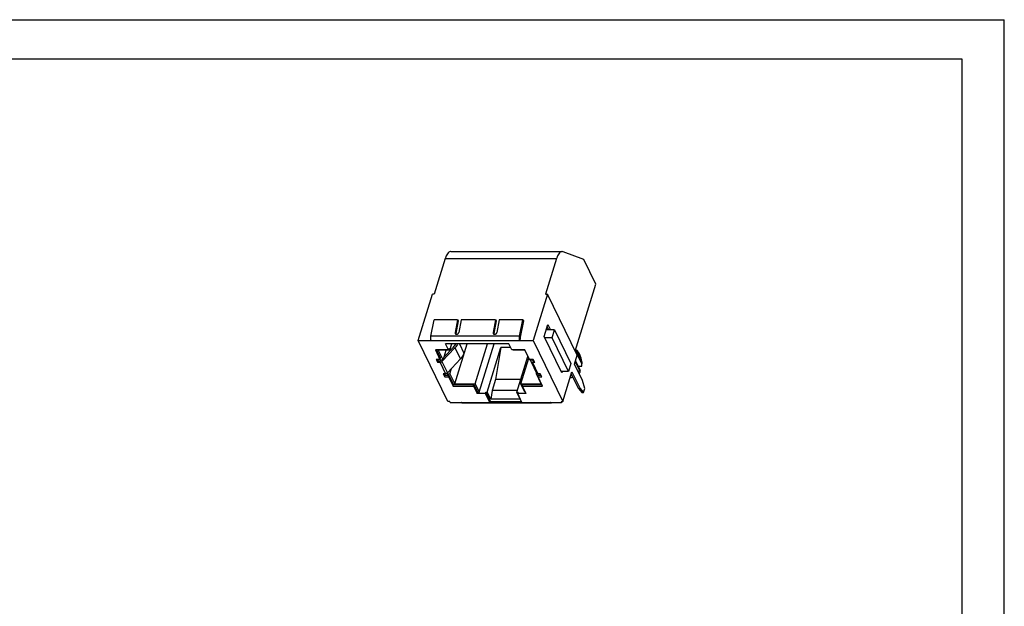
# Model space of a CAD drawing. Extents: x 0 to 420, y 0 to 297.
# Tile 3 of 3: x 171 to 420, y 148 to 297. Entities that reach past the tile are written whole.
import ezdxf

# ---------------------------------------------------------------- set-up
doc = ezdxf.new("R2010")
doc.units = 0
doc.header["$LTSCALE"] = 23.1
doc.layers.get('0').update_dxf_attribs({"linetype": 'CONTINUOUS'})

msp = doc.modelspace()

# ---------------------------------------------------------------- linework, layer by layer
at = {"color": 7, "linetype": 'CONTINUOUS'}
for p, q in [((0, 297), (420, 297)), ((420, 0), (420, 297)), ((17.78, 287.08), (409.21, 287.08)), ((409.21, 287.08), (409.21, 9.23)), ((279.77, 238.3), (307.98, 238.3)), ((308.25, 238.25), (307.98, 238.3)), ((313.47, 236.26), (308.25, 238.25)), ((278.34, 236.53), (275.55, 227.49)), ((278.34, 236.53), (306.56, 236.53)), ((306.56, 236.53), (303.76, 227.49)), ((316.54, 230.01), (313.47, 236.26)), ((311.3, 213.06), (316.54, 230.01)), ((271.46, 215.76), (275.09, 227.49)), ((275.55, 227.49), (275.09, 227.49)), ((304.22, 227.49), (300.6, 215.76)), ((303.76, 227.49), (304.22, 227.49)), ((311.78, 212.1), (304.22, 227.49)), ((274.71, 216.85), (275.51, 220.99)), ((281.45, 220.99), (275.51, 220.99)), ((281.45, 220.99), (280.83, 217.8)), ((281.62, 220.77), (281.01, 217.58)), ((281.45, 220.99), (281.62, 220.77)), ((282.39, 220.99), (281.77, 217.8)), ((291.09, 220.99), (282.39, 220.99)), ((291.09, 220.99), (290.47, 217.8)), ((291.26, 220.77), (290.65, 217.58)), ((291.09, 220.99), (291.26, 220.77)), ((292.02, 220.99), (291.41, 217.8)), ((297.97, 220.99), (292.02, 220.99)), ((297.16, 216.85), (297.97, 220.99)), ((298.14, 220.77), (297.34, 216.63)), ((297.97, 220.99), (298.14, 220.77)), ((303.41, 216.84), (304.33, 219.83)), ((304.33, 219.83), (305, 218.45)), ((280.83, 217.8), (281.01, 217.58)), ((290.47, 217.8), (290.65, 217.58)), ((306.02, 218.45), (303.9, 218.45)), ((304.15, 219.25), (304.54, 218.45)), ((305.4, 216.46), (306.02, 218.45)), ((306.02, 218.45), (310.2, 209.93)), ((279.02, 200.37), (271.46, 215.76)), ((271.46, 215.76), (300.6, 215.76)), ((297.16, 216.85), (274.71, 216.85)), ((279.17, 213.39), (278.41, 214.94)), ((294.46, 214.94), (278.41, 214.94)), ((279.52, 213.31), (280.02, 214.94)), ((280.74, 204.81), (283.87, 214.94)), ((281.95, 214.94), (283.09, 212.61)), ((285.91, 204.81), (289.04, 214.94)), ((286.93, 202.73), (290.71, 214.94)), ((295.22, 213.39), (294.46, 214.94)), ((297.26, 215.76), (297.38, 216.15)), ((300.6, 215.76), (308.15, 200.37)), ((307.92, 207.64), (303.41, 216.84)), ((305.4, 216.46), (303.59, 216.46)), ((309.59, 207.94), (305.4, 216.46)), ((275.85, 213.39), (277.01, 211.02)), ((279.17, 213.39), (275.85, 213.39)), ((276.16, 213.39), (277.13, 211.41)), ((276.57, 213.31), (277.8, 210.81)), ((279.52, 213.31), (276.57, 213.31)), ((280.8, 213.96), (277.51, 210.44)), ((277.8, 210.81), (278.57, 213.31)), ((278.02, 211.54), (280.45, 214.14)), ((279.17, 213.39), (279.29, 213.78)), ((279.52, 213.31), (279.29, 213.78)), ((280.8, 213.96), (282.19, 211.12)), ((288.99, 202.73), (292.47, 213.99)), ((292.47, 213.99), (291.1, 205.88)), ((294.92, 213.99), (292.47, 213.99)), ((298.54, 213.39), (295.22, 213.39)), ((295.57, 213.31), (295.53, 213.39)), ((298.52, 213.31), (295.57, 213.31)), ((299.74, 210.81), (298.52, 213.31)), ((299.7, 211.02), (298.54, 213.39)), ((311.07, 209.83), (311.78, 212.1)), ((312.99, 209.85), (311.34, 213.21)), ((311.42, 213.44), (312.97, 210.27)), ((311.44, 213.51), (312.16, 212.04)), ((312.15, 212.71), (312.5, 212)), ((276.07, 211.02), (276.46, 210.23)), ((277.01, 211.02), (276.07, 211.02)), ((276.38, 211.02), (276.58, 210.62)), ((276.58, 210.62), (276.46, 210.23)), ((277.04, 210.23), (276.46, 210.23)), ((276.58, 210.62), (277.16, 210.62)), ((277.01, 211.02), (277.13, 211.41)), ((277.04, 210.23), (278.44, 207.39)), ((277.07, 210.81), (277.16, 210.62)), ((277.8, 210.81), (277.07, 210.81)), ((277.16, 210.62), (277.34, 210.81)), ((277.51, 210.44), (278.91, 207.6)), ((282.19, 211.12), (278.91, 207.6)), ((296.48, 202.73), (299.27, 211.77)), ((297.52, 204.81), (299.51, 211.28)), ((300.64, 211.02), (299.7, 211.02)), ((300.47, 210.81), (299.74, 210.81)), ((300.1, 210.44), (299.98, 210.81)), ((300.11, 210.4), (300.1, 210.44)), ((300.11, 210.4), (301.51, 207.56)), ((301.02, 210.23), (300.44, 210.23)), ((300.44, 210.23), (301.83, 207.39)), ((300.56, 210.62), (300.47, 210.81)), ((300.56, 210.62), (300.83, 210.62)), ((301.02, 210.23), (300.64, 211.02)), ((310.2, 209.93), (309.59, 207.94)), ((313.14, 205.62), (311.07, 209.83)), ((311.26, 210.41), (312.34, 208.21)), ((311.33, 210.65), (312.5, 208.26)), ((312.16, 212.04), (312.29, 211.68)), ((312.29, 211.68), (312.96, 210.3)), ((277.85, 207.39), (278.24, 206.6)), ((278.44, 207.39), (277.85, 207.39)), ((278.17, 207.39), (278.36, 206.99)), ((278.72, 207.46), (278.78, 207.34)), ((278.78, 207.34), (278.84, 207.54)), ((278.78, 207.34), (279.5, 207.34)), ((279.5, 207.34), (279.91, 208.68)), ((279.5, 207.34), (280.74, 204.81)), ((301.45, 207.34), (301.51, 207.56)), ((301.45, 207.34), (302.17, 207.34)), ((302.69, 204.81), (301.45, 207.34)), ((302.42, 207.39), (301.83, 207.39)), ((302.17, 207.34), (302.15, 207.39)), ((302.81, 206.6), (302.42, 207.39)), ((309.59, 207.94), (307.78, 207.94)), ((308.02, 207.94), (307.92, 207.64)), ((308.15, 200.37), (310.46, 207.84)), ((310.28, 207.26), (312.07, 203.63)), ((310.46, 207.84), (312.53, 203.63)), ((311.99, 209.3), (312.94, 209.3)), ((278.24, 206.6), (278.36, 206.99)), ((278.24, 206.6), (279.18, 206.6)), ((278.36, 206.99), (279.3, 206.99)), ((279.18, 206.6), (279.3, 206.99)), ((279.18, 206.6), (280.34, 204.23)), ((279.3, 206.99), (280.46, 204.62)), ((280.34, 204.23), (280.46, 204.62)), ((280.46, 204.62), (285.61, 204.62)), ((280.74, 204.81), (285.91, 204.81)), ((285.49, 204.23), (285.61, 204.62)), ((285.61, 204.62), (286.54, 202.73)), ((285.91, 204.81), (286.93, 202.73)), ((291.1, 205.88), (290.24, 203.1)), ((297.45, 205.88), (291.1, 205.88)), ((297.52, 204.81), (302.69, 204.81)), ((298.54, 202.73), (297.52, 204.81)), ((297.89, 204.23), (298.01, 204.62)), ((298.01, 204.62), (302.84, 204.62)), ((301.87, 206.6), (301.99, 206.99)), ((301.87, 206.6), (302.81, 206.6)), ((303.03, 204.23), (301.87, 206.6)), ((301.99, 206.99), (302.61, 206.99)), ((313.71, 203.65), (313.14, 205.62)), ((280.34, 204.23), (285.49, 204.23)), ((285.49, 204.23), (286.42, 202.34)), ((286.42, 202.34), (286.54, 202.73)), ((288.52, 202.34), (286.42, 202.34)), ((286.54, 202.73), (286.93, 202.73)), ((288.52, 202.34), (288.64, 202.73)), ((289.61, 200.13), (288.52, 202.34)), ((288.64, 202.73), (288.99, 202.73)), ((288.64, 202.73), (289.8, 200.36)), ((289.88, 200.93), (288.99, 202.73)), ((290.24, 203.1), (289.88, 200.93)), ((296.59, 203.1), (290.24, 203.1)), ((296.48, 202.73), (296.83, 202.73)), ((297.36, 200.93), (296.48, 202.73)), ((296.71, 202.34), (296.83, 202.73)), ((298.82, 202.34), (296.71, 202.34)), ((297.79, 200.13), (296.71, 202.34)), ((297.89, 204.23), (303.03, 204.23)), ((298.82, 202.34), (297.89, 204.23)), ((298.54, 202.73), (298.62, 202.73)), ((312.07, 203.63), (312.53, 203.63)), ((312.07, 203.63), (312.94, 202.65)), ((312.53, 203.63), (313.4, 202.65)), ((312.94, 202.65), (313.4, 202.65)), ((313.4, 202.65), (313.71, 203.65)), ((279.48, 200.37), (279.02, 200.37)), ((279.48, 200.37), (279.59, 200.13)), ((279.59, 200.13), (289.61, 200.13)), ((305.14, 199.94), (282.69, 199.94)), ((289.69, 200), (289.8, 200.36)), ((297.88, 200), (289.69, 200)), ((289.8, 200.36), (297.68, 200.36)), ((297.36, 200.93), (289.88, 200.93)), ((297.79, 200.13), (307.81, 200.13)), ((307.69, 200.37), (308.15, 200.37)), ((307.69, 200.37), (307.81, 200.13)), ((307.81, 200.13), (307.88, 200.37))]:
    msp.add_line(p, q, dxfattribs=at)
for points, knots in [([(279.77, 238.3), (279.73, 238.3), (279.55, 238.28), (279.23, 238.13), (278.88, 237.75), (278.57, 237.2), (278.41, 236.77), (278.34, 236.53)], [0, 0, 0, 0, 0.046565, 0.217062, 0.427325, 0.688552, 1, 1, 1, 1]), ([(307.98, 238.3), (307.94, 238.3), (307.77, 238.28), (307.45, 238.13), (307.1, 237.75), (306.79, 237.2), (306.63, 236.77), (306.56, 236.53)], [0, 0, 0, 0, 0.046565, 0.217062, 0.427325, 0.688552, 1, 1, 1, 1]), ([(280.83, 217.8), (280.82, 217.75), (280.82, 217.65), (280.86, 217.54), (280.9, 217.5), (280.9, 217.49)], [0, 0, 0, 0, 0.473945, 0.922839, 1, 1, 1, 1]), ([(280.9, 217.49), (280.93, 217.46), (281, 217.4), (281.13, 217.35), (281.3, 217.35), (281.46, 217.4), (281.61, 217.51), (281.72, 217.64), (281.76, 217.75), (281.77, 217.8)], [0, 0, 0, 0, 0.10733, 0.242728, 0.387331, 0.540276, 0.697177, 0.852141, 1, 1, 1, 1]), ([(281.01, 217.58), (281, 217.53), (281, 217.47), (281.01, 217.41), (281.01, 217.4)], [0, 0, 0, 0, 0.849277, 1, 1, 1, 1]), ([(290.47, 217.8), (290.46, 217.75), (290.46, 217.65), (290.5, 217.54), (290.53, 217.5), (290.54, 217.49)], [0, 0, 0, 0, 0.473945, 0.922839, 1, 1, 1, 1]), ([(290.54, 217.49), (290.56, 217.46), (290.63, 217.4), (290.77, 217.35), (290.94, 217.35), (291.1, 217.4), (291.25, 217.51), (291.36, 217.64), (291.4, 217.75), (291.41, 217.8)], [0, 0, 0, 0, 0.10733, 0.242728, 0.387331, 0.540276, 0.697177, 0.852141, 1, 1, 1, 1]), ([(290.65, 217.58), (290.64, 217.53), (290.63, 217.47), (290.65, 217.41), (290.65, 217.4)], [0, 0, 0, 0, 0.849277, 1, 1, 1, 1]), ([(274.8, 215.76), (274.77, 215.83), (274.71, 216), (274.67, 216.27), (274.67, 216.56), (274.69, 216.75), (274.71, 216.85)], [0, 0, 0, 0, 0.213913, 0.467838, 0.738604, 1, 1, 1, 1]), ([(280.45, 214.14), (280.57, 214.27), (280.78, 214.53), (280.95, 214.8), (281.02, 214.94)], [0, 0, 0, 0, 0.546987, 1, 1, 1, 1]), ([(281.49, 214.94), (281.4, 214.76), (281.19, 214.42), (280.94, 214.11), (280.8, 213.96)], [0, 0, 0, 0, 0.490684, 1, 1, 1, 1]), ([(297.26, 215.76), (297.22, 215.83), (297.17, 216), (297.13, 216.27), (297.12, 216.56), (297.15, 216.75), (297.16, 216.85)], [0, 0, 0, 0, 0.213913, 0.467838, 0.738604, 1, 1, 1, 1]), ([(297.34, 216.63), (297.33, 216.57), (297.32, 216.46), (297.33, 216.29), (297.36, 216.19), (297.38, 216.15)], [0, 0, 0, 0, 0.35198, 0.704997, 1, 1, 1, 1]), ([(283.09, 212.61), (283.04, 212.43), (282.89, 212.08), (282.59, 211.57), (282.33, 211.27), (282.19, 211.12)], [0, 0, 0, 0, 0.316904, 0.650699, 1, 1, 1, 1]), ([(312.15, 212.71), (312.09, 212.83), (311.93, 213.09), (311.68, 213.3), (311.52, 213.4), (311.5, 213.41)], [0, 0, 0, 0, 0.417296, 0.92814, 1, 1, 1, 1]), ([(312.31, 212.18), (312.29, 212.34), (312.24, 212.52), (312.17, 212.69), (312.15, 212.71)], [0, 0, 0, 0, 0.868229, 1, 1, 1, 1]), ([(277.51, 210.44), (277.47, 210.4), (277.38, 210.32), (277.22, 210.25), (277.1, 210.23), (277.04, 210.23)], [0, 0, 0, 0, 0.333028, 0.673214, 1, 1, 1, 1]), ([(300.44, 210.23), (300.39, 210.23), (300.29, 210.25), (300.17, 210.31), (300.13, 210.38), (300.11, 210.4)], [0, 0, 0, 0, 0.406212, 0.767622, 1, 1, 1, 1]), ([(312.96, 210.3), (312.93, 210.6), (312.84, 211.16), (312.64, 211.72), (312.51, 211.98), (312.5, 212)], [0, 0, 0, 0, 0.507038, 0.961812, 1, 1, 1, 1]), ([(312.94, 209.3), (312.95, 209.39), (312.97, 209.57), (312.98, 209.76), (312.99, 209.85)], [0, 0, 0, 0, 0.494987, 1, 1, 1, 1]), ([(312.96, 210.3), (312.97, 210.3), (312.97, 210.29), (312.97, 210.28), (312.97, 210.27)], [0, 0, 0, 0, 0.499722, 1, 1, 1, 1]), ([(312.97, 210.27), (312.98, 210.2), (312.98, 210.06), (312.99, 209.92), (312.99, 209.85)], [0, 0, 0, 0, 0.512204, 1, 1, 1, 1]), ([(278.91, 207.6), (278.87, 207.56), (278.77, 207.48), (278.61, 207.41), (278.5, 207.39), (278.44, 207.39)], [0, 0, 0, 0, 0.333028, 0.673214, 1, 1, 1, 1]), ([(301.83, 207.39), (301.78, 207.39), (301.68, 207.41), (301.57, 207.47), (301.52, 207.53), (301.51, 207.56)], [0, 0, 0, 0, 0.406212, 0.767622, 1, 1, 1, 1]), ([(312.5, 208.26), (312.47, 208.25), (312.42, 208.23), (312.36, 208.22), (312.34, 208.21)], [0, 0, 0, 0, 0.494289, 1, 1, 1, 1]), ([(312.5, 208.26), (312.49, 208.17), (312.48, 207.98), (312.46, 207.8), (312.45, 207.71)], [0, 0, 0, 0, 0.504704, 1, 1, 1, 1]), ([(310.66, 206.48), (310.61, 206.46), (310.39, 206.4), (310.16, 206.36), (310, 206.34)], [0, 0, 0, 0, 0.269535, 1, 1, 1, 1]), ([(282.69, 199.94), (282.65, 199.94), (282.55, 199.99), (282.5, 200.08), (282.47, 200.13)], [0, 0, 0, 0, 0.407311, 1, 1, 1, 1]), ([(289.69, 200), (289.68, 200.02), (289.64, 200.06), (289.62, 200.1), (289.61, 200.13)], [0, 0, 0, 0, 0.459066, 1, 1, 1, 1]), ([(297.88, 200), (297.86, 200.02), (297.83, 200.06), (297.81, 200.1), (297.79, 200.13)], [0, 0, 0, 0, 0.459066, 1, 1, 1, 1]), ([(305.14, 199.94), (305.1, 199.94), (305.01, 199.99), (304.96, 200.08), (304.93, 200.13)], [0, 0, 0, 0, 0.407311, 1, 1, 1, 1]), ([(305.36, 200.13), (305.33, 200.08), (305.28, 199.99), (305.19, 199.94), (305.15, 199.94), (305.14, 199.94)], [0, 0, 0, 0, 0.562008, 0.988534, 1, 1, 1, 1])]:
    msp.add_open_spline(points, degree=3, knots=knots, dxfattribs=at)
for points in [[(312.29, 211.68), (312.32, 211.85), (312.32, 212.02), (312.31, 212.18)], [(312.03, 207.89), (312.14, 207.99), (312.24, 208.1), (312.34, 208.21)], [(312.45, 207.71), (312.39, 207.62), (312.32, 207.54), (312.24, 207.46)], [(310.16, 206.85), (310.25, 206.87), (310.35, 206.9), (310.44, 206.94)]]:
    msp.add_open_spline(points, degree=3, dxfattribs=at)

doc.saveas('drawing.dxf')
